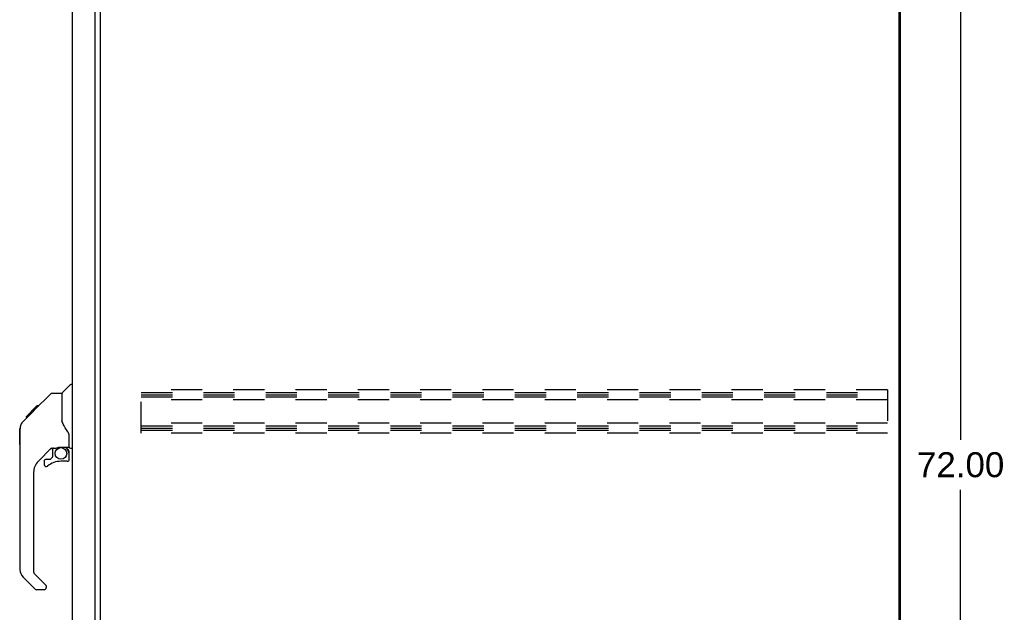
# Model space of a CAD drawing. Header units: inches. Extents: x 0 to 212, y 0 to 138.
# Tile 12 of 17: x 118 to 155, y 40 to 62. Entities that reach past the tile are written whole.
import ezdxf

# ---------------------------------------------------------------- set-up
doc = ezdxf.new("R2010")
doc.units = ezdxf.units.IN
doc.header["$LTSCALE"] = 11.6875
doc.header["$MEASUREMENT"] = 0
doc.linetypes.add('HIDDEN', pattern=[0.2, 0.1, -0.1])
doc.layers.get('0').update_dxf_attribs({"linetype": 'CONTINUOUS'})
doc.layers.add('DEFAULT_2', color=8, linetype='HIDDEN')
doc.layers.add('DIMENSIONS', color=7, linetype='CONTINUOUS')
doc.styles.get("Standard").update_dxf_attribs({"font": 'arial.ttf'})
doc.dimstyles.new('DIMSTYLE_2', dxfattribs={"dimtxt": 0.9375, "dimasz": 1.25, "dimexe": 0.09, "dimexo": 0.07, "dimgap": 0.0375, "dimtad": 0, "dimtih": 1, "dimtoh": 1, "dimzin": 4, "dimdsep": 46, "dimtxsty": 'Standard', "dimblk": '_FILLED', "dimblk1": '_FILLED', "dimblk2": '_FILLED', "dimcen": 0.09, "dimazin": 1, "dimtfac": 1, "dimtdec": 3, "dimtofl": 0, "dimtmove": 0, "dimatfit": 3, "dimldrblk": '_FILLED', "dimfxl": 1, "dimtolj": 1, "dimtzin": 4, "dimarcsym": 0})

# ---------------------------------------------------------------- blocks, each defined once
blk = doc.blocks.new('_FILLED')
at = {"color": 0, "linetype": 'ByBlock'}
blk.add_solid([(0, 0), (-1, 0.2), (-1, -0.2)], dxfattribs=at)
blk = doc.blocks.new('*D3')
at = {"layer": 'DIMENSIONS', "color": 2, "linetype": 'Continuous'}
for p, q in [((152.219, 81.782), (154.852, 81.782)), ((153.727, 81.782), (153.727, 46.719)), ((153.727, 9.782), (153.727, 44.844)), ((152.219, 9.782), (154.852, 9.782))]:
    blk.add_line(p, q, dxfattribs=at)
at = {"layer": 'DIMENSIONS', "color": 2, "linetype": 'Continuous', "xscale": 1.25, "yscale": 1.25, "zscale": 1.25}
for p, rotation in [((153.727, 81.782), 90), ((153.727, 9.782), 270)]:
    blk.add_blockref('_FILLED', p, dxfattribs=dict(at, rotation=rotation))
at = {"layer": 'DIMENSIONS', "color": 2, "linetype": 'Continuous', "insert": (153.727, 46.251), "char_height": 0.9375, "width": 3.27602, "attachment_point": 2, "line_spacing_factor": 0.9}
blk.add_mtext('72.00', dxfattribs=at)

msp = doc.modelspace()

# ---------------------------------------------------------------- linework, layer by layer
at = {"color": 3, "linetype": 'Continuous'}
for p, q in [((151.456, 81.678), (151.456, 9.886)), ((151.404, 81.615), (151.404, 9.948)), ((120.398, 16.778), (120.398, 78.785)), ((121.252, 16.656), (121.252, 78.908)), ((121.456, 17.074), (121.456, 78.489))]:
    msp.add_line(p, q, dxfattribs=at)
at = {"color": 7, "linetype": 'Continuous'}
for p, q in [((120.01, 48.477), (120.308, 48.774)), ((120.398, 48.786), (120.336, 48.786)), ((118.963, 47.824), (119.588, 48.448)), ((119.643, 48.471), (120.004, 48.471)), ((120.004, 48.471), (120.004, 47.367)), ((118.545, 47.404), (118.823, 47.683)), ((118.655, 47.582), (119.064, 47.991)), ((118.803, 47.663), (118.736, 47.663)), ((118.889, 47.749), (118.822, 47.749)), ((118.823, 47.683), (118.956, 47.816)), ((118.85, 47.709), (118.823, 47.683)), ((118.971, 47.832), (118.904, 47.832)), ((118.963, 47.824), (118.928, 47.788)), ((119.048, 47.908), (118.981, 47.908)), ((119.064, 47.991), (119.066, 47.993)), ((119.131, 47.991), (119.064, 47.991)), ((119.065, 47.992), (119.132, 47.992)), ((119.066, 47.993), (119.133, 47.993)), ((118.651, 47.578), (118.654, 47.581)), ((118.651, 47.578), (118.717, 47.578)), ((118.654, 47.581), (118.721, 47.581)), ((118.722, 47.582), (118.655, 47.582)), ((120.024, 47.374), (120.004, 47.429)), ((120.054, 47.306), (120.024, 47.374)), ((118.418, 46.544), (118.418, 47.131)), ((118.43, 41.843), (118.43, 47.127)), ((120.28, 46.443), (120.28, 46.85)), ((119.616, 46.409), (119.114, 45.908)), ((119.65, 46.399), (119.65, 46.072)), ((119.692, 46.404), (119.78, 46.404)), ((119.958, 46.445), (119.965, 46.445)), ((119.965, 46.445), (120.26, 46.445)), ((120.142, 46.445), (120.222, 46.366)), ((120.215, 46.358), (120.208, 46.352)), ((120.26, 46.226), (120.28, 46.226)), ((120.28, 45.989), (120.28, 46.226)), ((120.319, 46.404), (120.398, 46.404)), ((119.335, 45.91), (119.335, 45.791)), ((119.414, 45.989), (119.566, 45.989)), ((119.575, 45.992), (119.647, 46.064)), ((120.201, 45.91), (119.965, 45.91)), ((118.941, 45.49), (118.941, 41.757)), ((118.997, 41.112), (118.545, 41.564)), ((118.964, 41.701), (119.4, 41.266)), ((119.335, 41.089), (119.053, 41.089)), ((119.414, 41.232), (119.414, 41.168))]:
    msp.add_line(p, q, dxfattribs=at)
for points in [[(119.588, 48.448), (119.595, 48.455), (119.604, 48.46), (119.613, 48.465), (119.623, 48.468), (119.633, 48.47), (119.643, 48.471)], [(118.928, 47.788), (118.906, 47.766), (118.884, 47.744), (118.85, 47.709)], [(118.545, 47.404), (118.525, 47.384), (118.5, 47.351), (118.478, 47.315), (118.46, 47.278), (118.446, 47.239), (118.436, 47.198), (118.431, 47.156), (118.43, 47.127)], [(120.227, 47.021), (120.178, 47.091), (120.129, 47.168), (120.088, 47.239), (120.054, 47.306)], [(120.28, 46.85), (120.279, 46.874), (120.274, 46.909), (120.265, 46.943), (120.253, 46.975), (120.238, 47.004), (120.227, 47.021)], [(119.78, 46.404), (119.788, 46.405), (119.797, 46.407), (119.807, 46.41), (119.818, 46.414), (119.832, 46.418), (119.846, 46.424), (119.863, 46.429), (119.881, 46.434), (119.9, 46.438), (119.919, 46.442), (119.939, 46.444), (119.958, 46.445)], [(120.26, 46.226), (120.259, 46.24), (120.258, 46.254), (120.255, 46.268), (120.251, 46.281), (120.246, 46.294), (120.241, 46.307), (120.234, 46.319), (120.226, 46.33), (120.217, 46.341), (120.208, 46.352)], [(120.222, 46.366), (120.222, 46.365), (120.222, 46.365), (120.221, 46.364), (120.22, 46.363), (120.218, 46.362), (120.215, 46.358)]]:
    msp.add_lwpolyline(points, dxfattribs=at)
msp.add_circle((119.965, 46.205), 0.217, dxfattribs=at)
for centre, radius, start, end in [((120.336, 48.746), 0.0394, 90, 135), ((120.024, 48.463), 0.0197, 135, 180), ((118.437, 47.131), 0.0197, 110.9631, 180), ((118.437, 46.544), 0.0197, 180, 246.393), ((119.692, 46.207), 0.197, 90, 127.4405), ((120.083, 46.226), 0.197, 0, 45), ((120.26, 46.465), 0.0197, 270, 360), ((120.319, 46.443), 0.0394, 180, 270), ((119.532, 45.49), 0.591, 135, 180), ((119.414, 45.91), 0.0787, 90, 180), ((119.965, 45.123), 0.787, 90, 129.5212), ((119.566, 46.001), 0.0118, 270, 315), ((119.638, 46.072), 0.0118, 315, 360), ((120.201, 45.989), 0.0787, 270, 360), ((119.414, 45.791), 0.0787, 180, 309.5212), ((118.823, 41.843), 0.394, 180, 225), ((119.02, 41.757), 0.0787, 180, 225), ((119.053, 41.168), 0.0787, 225, 270), ((119.335, 41.168), 0.0787, 270, 360), ((119.367, 41.232), 0.0472, 0, 45)]:
    msp.add_arc(centre, radius, start, end, dxfattribs=at)
at = {"layer": 'DEFAULT_2', "color": 8, "linetype": 'HIDDEN'}
for p, q in [((122.977, 46.969), (122.977, 48.594)), ((150.977, 48.594), (122.977, 48.594)), ((122.977, 48.49), (150.977, 48.49)), ((150.977, 48.594), (150.977, 46.969)), ((122.977, 48.401), (150.977, 48.401)), ((122.977, 48.323), (150.977, 48.323)), ((150.977, 48.219), (122.977, 48.219)), ((150.977, 47.344), (122.977, 47.344)), ((122.977, 47.24), (150.977, 47.24)), ((122.977, 47.151), (150.977, 47.151)), ((122.977, 47.073), (150.977, 47.073)), ((150.977, 46.969), (122.977, 46.969))]:
    msp.add_line(p, q, dxfattribs=at)

# ---------------------------------------------------------------- dimensions: what is measured, and where the dimension line sits
at = {"layer": 'DIMENSIONS', "color": 2, "linetype": 'Continuous'}
dim = msp.add_linear_dim(base=(153.727, 81.782), p1=(152.149, 9.782), p2=(152.149, 81.782), angle=90, dimstyle='DIMSTYLE_2', dxfattribs=at)
dim.commit()
dim.dimension.update_dxf_attribs({"geometry": '*D3', "text_midpoint": (153.727, 45.777), "dimtype": 160})

doc.saveas('drawing.dxf')
